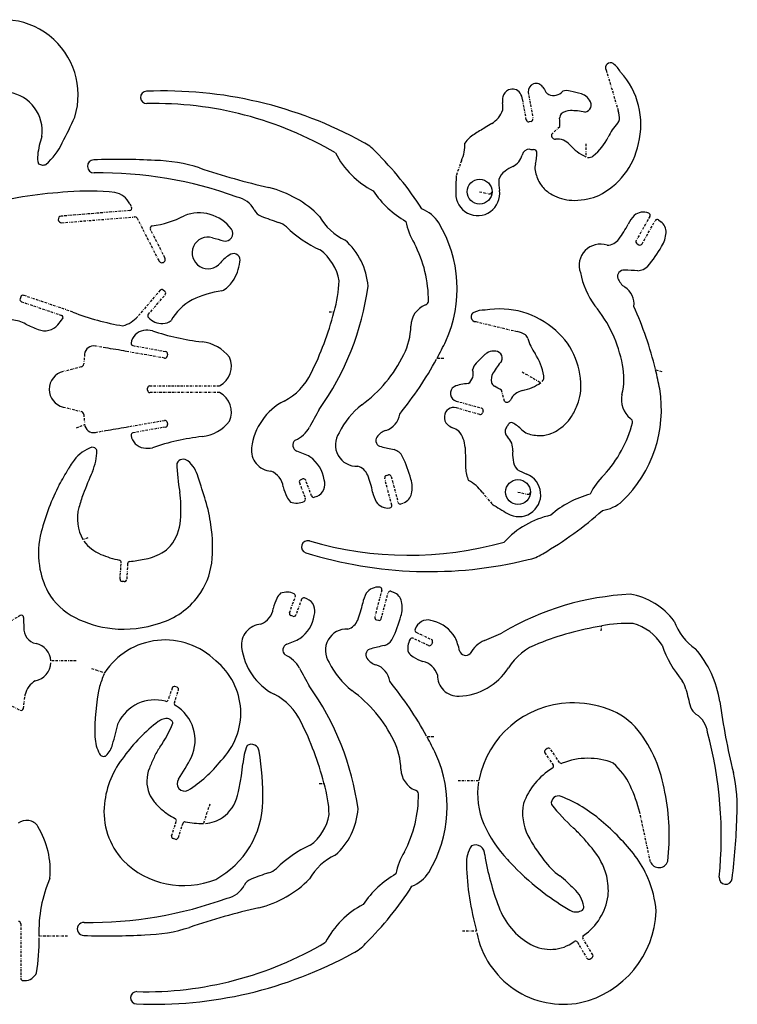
# Model space of a CAD drawing. Extents: x 0 to 243, y 0 to 201.
# Tile 2 of 2: x 96 to 243, y 0 to 201. Entities that reach past the tile are written whole.
import ezdxf

# ---------------------------------------------------------------- set-up
doc = ezdxf.new("R2010")
doc.units = 0
doc.linetypes.add('BORDER', pattern=[1.75, 0.5, -0.25, 0.5, -0.25, 0, -0.25])
doc.layers.add('GREEN', color=3, linetype='CONTINUOUS')

msp = doc.modelspace()

# ---------------------------------------------------------------- linework, layer by layer
at = {"layer": 'GREEN', "linetype": 'BORDER'}
for p, q in [((216.241, 191.097243), (218.707, 182.757243)), ((200.279, 186.589243), (201.268, 181.138243)), ((199.911, 180.889243), (199.157, 185.062243)), ((200.891, 180.595243), (200.459, 180.512243)), ((205.063, 177.904243), (206.733, 179.551243)), ((212.074, 176.027243), (212.074, 173.350243)), ((186.64, 172.540243), (185.582, 169.518243)), ((190.348, 166.211243), (192.331, 165.760243)), ((118.85, 163.718243), (119.2, 163.028243)), ((118.827, 162.361243), (104.806, 161.201243)), ((225.17, 161.146243), (222.373, 156.201243)), ((104.912, 159.858243), (119.881, 161.059243)), ((120.327, 160.806243), (124.775, 152.057243)), ((223.574, 155.525243), (226.26, 160.277243)), ((226.936, 160.419243), (227.442, 160.042243)), ((126.003, 152.678243), (123.032, 158.529243)), ((222.548, 155.576243), (222.944, 155.350243)), ((107.157, 141.596243), (97.129, 145.005243)), ((125.019, 146.044243), (120.46, 140.685243)), ((122.618, 141.090243), (126.068, 145.152243)), ((126.017, 145.801243), (125.667, 146.095243)), ((96.545, 144.720243), (96.398, 144.283243)), ((96.683, 143.703243), (104.871, 140.915243)), ((159.606, 141.651243), (160.595, 141.651243)), ((189.598, 139.632243), (198.053, 137.599243)), ((109.586, 132.971243), (109.411, 130.970243)), ((113.841, 134.250243), (111.803, 134.646243)), ((125.93, 132.175243), (118.114, 133.537243)), ((119.467, 134.719243), (126.169, 133.532243)), ((126.551, 132.994243), (126.472, 132.553243)), ((183.011, 132.120243), (181.649, 132.120243)), ((108.882, 130.354243), (105.188, 129.425243)), ((199.047, 129.360243), (202.883, 127.148243)), ((227.663, 129.392243), (226.348, 129.747243)), ((122.457, 125.584243), (122.457, 126.030243)), ((122.926, 126.494243), (137.2, 126.494243)), ((137.2, 125.119243), (122.926, 125.119243)), ((195.431, 123.353243), (194.838, 125.625243)), ((185.569, 123.389243), (190.744, 121.968243)), ((105.216, 122.152243), (108.882, 121.260243)), ((190.376, 120.643243), (185.605, 121.991243)), ((191.07, 121.393243), (190.955, 120.970243)), ((109.411, 120.639243), (109.554, 119.029243)), ((118.114, 118.076243), (125.93, 119.438243)), ((126.472, 119.056243), (126.551, 118.619243)), ((107.925, 117.888243), (109.586, 118.642243)), ((111.803, 116.968243), (113.841, 117.363243)), ((126.169, 118.076243), (119.467, 116.890243)), ((154.224, 107.455243), (153.792, 107.299243)), ((155.991, 103.968243), (154.813, 107.179243)), ((172.385, 102.096243), (170.959, 107.598243)), ((171.29, 108.154243), (171.736, 108.269243)), ((172.298, 107.943243), (173.664, 102.653243)), ((153.52, 106.705243), (154.721, 103.430243)), ((198.205, 104.764243), (200.187, 104.318243)), ((157.085, 103.881243), (156.584, 103.697243)), ((190.863, 104.718243), (192.952, 102.294243)), ((174.28, 102.340243), (174.864, 102.574243)), ((110.234, 95.408243), (109.241, 95.035243)), ((116.835, 86.985243), (117.075, 90.357243)), ((118.386, 90.122243), (118.202, 86.898243)), ((117.705, 86.461243), (117.268, 86.488243)), ((170.343, 84.717243), (168.921, 79.216243)), ((151.483, 80.103243), (152.683, 83.379243)), ((153.953, 82.840243), (152.775, 79.630243)), ((155.048, 82.932243), (154.546, 83.116243)), ((170.255, 78.871243), (171.626, 84.156243)), ((172.238, 84.469243), (172.827, 84.239243)), ((96.43, 79.505243), (92.828, 77.486243)), ((152.186, 79.354243), (151.754, 79.515243)), ((169.252, 78.654243), (169.699, 78.539243)), ((177.394, 77.182243), (177.169, 76.699243)), ((215.243, 76.400243), (215.331, 77.385243)), ((179.901, 73.383243), (176.746, 74.864243)), ((177.39, 76.088243), (180.49, 74.634243)), ((180.711, 74.022243), (180.513, 73.604243)), ((107.833, 70.241243), (102.704, 70.241243)), ((111.021, 68.686243), (113.689, 67.817243)), ((127.48, 64.693243), (126.693, 62.274243)), ((128.492, 64.854243), (128.069, 64.992243)), ((97.065, 60.475243), (97.442, 63.355243)), ((127.94, 61.653243), (128.791, 64.266243)), ((92.474, 62.237243), (96.388, 60.130243)), ((180.973, 54.688243), (179.612, 54.688243)), ((203.679, 51.432243), (205.39, 48.957243)), ((204.176, 52.329243), (203.798, 52.071243)), ((206.71, 49.472243), (204.815, 52.214243)), ((157.568, 45.162243), (158.553, 45.162243)), ((185.964, 45.810243), (190.215, 45.810243)), ((135.185, 40.962243), (133.892, 36.988243)), ((225.28, 29.163243), (223.128, 39.200243)), ((127.374, 34.467243), (128.326, 37.434243)), ((129.646, 36.992243), (128.685, 34.039243)), ((128.105, 33.745243), (127.668, 33.887243)), ((96.517, 16.490243), (96.517, 5.298243)), ((186.829, 15.009243), (189.732, 15.009243)), ((106.09, 13.937243), (100.248, 13.937243)), ((210.358, 12.695243), (212.299, 9.420243)), ((213.486, 10.124243), (211.485, 13.495243)), ((212.929, 9.259243), (213.325, 9.493243)), ((96.977, 4.838243), (97.318, 4.838243))]:
    msp.add_line(p, q, dxfattribs=at)
at = {"layer": 'GREEN', "linetype": 'CONTINUOUS'}
for centre, radius in [((190.348, 166.211243), 2.544197), ((198.205, 104.764243), 2.544)]:
    msp.add_circle(centre, radius, dxfattribs=at)
for centre, radius, start, end in [((92.891086, 186.010049), 15.377416, -17.210065, 190.517033), ((217.096941, 191.594168), 0.989732, 54.832162, 210.137767), ((214.920364, 188.494823), 4.777002, 26.6466, 54.902428), ((207.65003, 180.020286), 15.680902, -14.680698, 42.614551), ((201.902556, 186.729971), 1.629643, 32.694685, 184.953956), ((220.266487, 197.704348), 19.764503, -149.288274, -145.762115), ((92.978171, 178.671546), 7.93253, -8.527754, 81.41727), ((122.282195, 185.476062), 1.26122, 92.326351, 271.445036), ((125.77345, 102.296288), 84.514229, 61.189548, 92.402281), ((199.350746, 184.854003), 4.322241, 169.93685, 186.226142), ((197.255215, 184.981482), 2.249581, 115.775321, 163.79607), ((197.084315, 185.319505), 1.870887, 33.909597, 115.563732), ((195.861564, 184.499502), 3.343138, 9.690571, 33.881872), ((205.049669, 187.359487), 1.364327, -145.373497, -114.725959), ((205.498915, 188.34474), 2.447164, -114.631097, -40.382818), ((208.186354, 183.864407), 3.009649, 76.20501, 105.876892), ((204.251871, 164.062367), 23.19617, 72.642634, 78.430531), ((207.875997, 178.314763), 8.548448, 62.863848, 67.321031), ((210.570698, 183.547081), 2.663032, 30.889603, 63.113164), ((124.0324, 112.022516), 72.213175, 59.318753, 91.363551), ((189.12589, 183.542388), 5.987728, -5.983232, 8.092041), ((211.705457, 183.972964), 1.486525, -83.761244, 39.287178), ((20.329854, 220.63982), 95.643228, -27.68551, -24.182409), ((189.945614, 184.768023), 5.458377, -58.075632, -19.80916), ((208.017003, 181.259061), 1.293241, 138.662242, 181.099629), ((208.853347, 180.113388), 2.695537, 88.710655, 132.105351), ((208.604061, 165.797575), 17.013491, 78.943004, 88.956171), ((212.679031, 180.929444), 6.298989, 0.14371, 16.868339), ((219.126437, 130.683182), 55.916326, 119.58942, 122.338093), ((298.55926, 10.635492), 199.770917, 121.954288, 122.400221), ((200.377958, 180.981222), 0.47593, -168.856747, -80.19579), ((200.808, 181.055243), 0.467428, -79.771899, 10.228101), ((155.118648, 180.116754), 51.61745, -0.627735, 1.240518), ((227.218263, 172.218865), 11.775505, 137.301955, 154.128038), ((217.219401, 181.441628), 1.827311, -42.622233, -15.762341), ((120.675195, 171.120688), 20.85053, 162.198135, 172.779805), ((192.763326, 172.328825), 6.627655, 122.359578, 144.778587), ((205.82145, 177.743479), 0.775301, 168.032475, 274.182841), ((206.312793, 182.372598), 11.465346, -50.471819, -25.9404), ((92.614139, 182.175413), 13.771659, -48.940218, -25.704457), ((162.653317, 168.636245), 8.619902, 41.912033, 63.481416), ((179.382655, 175.840287), 7.972411, -24.452138, 2.235333), ((206.133739, 173.371432), 3.607886, 42.163984, 94.06472), ((216.742061, 182.99551), 10.715502, -137.767913, -115.825784), ((208.955835, 178.548146), 14.087117, -38.945557, -10.230128), ((104.038437, 173.207089), 4.083523, 172.483759, 198.235727), ((176.855344, 182.342765), 17.964031, -152.784936, -117.311304), ((120.082147, 124.944184), 69.605475, 32.827621, 45.270194), ((195.712062, 174.467163), 3.406329, -65.511887, -12.856119), ((200.502299, 173.375013), 1.506834, 85.519964, 167.184674), ((201.509552, 182.6496), 7.823096, -96.529137, -90.787729), ((201.384868, 174.133735), 0.693719, 13.293002, 88.584873), ((194.536412, 173.925566), 7.532566, -15.810705, 2.797812), ((212.699008, 174.638227), 1.435184, -100.315978, -50.598089), ((101.088898, 173.399867), 1.739422, -122.277965, -94.679274), ((101.118608, 172.783365), 1.130226, -98.733304, -61.37912), ((111.499244, 171.390499), 1.334545, 91.985791, 271.19172), ((116.407519, 30.736874), 142.073784, 86.948746, 91.998473), ((123.285852, 140.633865), 31.982696, 72.128134, 88.774282), ((200.025397, 164.989507), 7.006684, 114.462019, 129.548747), ((204.832262, 171.025196), 3.16403, 164.453087, 188.743232), ((112.670667, 88.147213), 81.917014, 69.9188, 90.799949), ((177.35965, 300.446756), 136.734539, -108.885806, -102.709055), ((291.849293, 164.750686), 106.374184, 177.431215, 179.396967), ((197.275392, 167.806374), 3.1009, 123.497573, 163.708671), ((209.323446, 171.939739), 7.745201, -169.620012, -149.194648), ((207.447886, 179.609016), 15.927231, -62.727944, -38.503855), ((207.284276, 168.319561), 12.990174, 178.426584, 188.233616), ((208.074196, 171.200079), 6.293409, -149.153983, -127.902863), ((112.174606, 68.405974), 97.928245, 93.503065, 103.273091), ((110.484597, 111.081588), 55.23678, 84.501884, 94.458142), ((114.862562, 161.680786), 4.477823, 27.065624, 78.216456), ((142.023365, 145.845177), 21.858066, 44.479954, 76.08997), ((184.846896, 177.057371), 19.429851, -146.669312, -119.456574), ((189.97767, 165.812785), 4.497037, 179.267919, 368.265017), ((192.431388, 166.213888), 0.46462, -102.477974, -0.326185), ((208.046121, 171.145896), 6.233419, -128.005191, -112.626359), ((209.68576, 173.39105), 8.960158, -116.784429, -89.493294), ((209.797925, 177.10365), 12.658544, -77.730477, -66.990223), ((139.89625, 160.27329), 4.89455, 26.801449, 79.39534), ((209.652064, 177.833199), 13.402432, -89.517191, -77.78395), ((104.860293, 160.529845), 0.67359, 94.623174, 274.402571), ((118.787142, 162.821327), 0.461807, -85.048707, 26.619086), ((120.780369, 178.777258), 19.75296, -82.4346, -62.324159), ((133.01398, 153.717626), 8.161559, 36.081374, 112.012159), ((146.658663, 163.692951), 2.683334, -153.131727, -111.023831), ((173.675991, 234.114752), 78.109895, -110.990499, -108.22513), ((167.561107, 166.687079), 11.375035, -150.930237, -114.317229), ((175.714067, 155.740961), 7.50291, 33.035557, 67.609944), ((227.497537, 156.161543), 7.591808, 136.947352, 153.33753), ((223.823892, 159.104047), 2.920608, 67.341932, 129.912002), ((224.767488, 161.373915), 0.46244, -29.493723, 66.889267), ((119.919998, 160.608376), 0.452551, 25.927076, 94.943511), ((123.448389, 158.736177), 0.464975, 98.33325, 206.426169), ((147.705236, 155.332262), 4.842947, 49.616264, 71.43669), ((188.159203, 162.468991), 13.076416, -169.737157, -148.472556), ((159.774221, 146.363497), 25.991215, -24.378623, 31.209264), ((201.388477, 169.269046), 21.622738, -36.164846, -26.656397), ((226.660249, 160.051903), 0.459322, 53.105488, 150.620564), ((225.899492, 157.960386), 2.591035, -2.989779, 53.464192), ((138.379958, 157.627146), 1.522428, -104.802351, 36.104111), ((167.77166, 176.293507), 24.184926, -134.42439, -114.534722), ((222.769432, 158.105244), 5.72442, -32.895738, -2.803655), ((134.828592, 153.682602), 3.240227, 73.552853, 321.516478), ((157.899636, 230.826916), 77.280092, -106.658506, -104.928688), ((153.58443, 145.846991), 14.002207, 4.145659, 48.42113), ((154.613115, 143.894826), 25.288304, -0.32985, 27.652284), ((215.058437, 151.118366), 4.355539, 71.894463, 199.628637), ((216.333442, 158.402429), 3.145167, -88.568752, -37.008603), ((222.773, 155.976243), 0.458939, 150.642246, 240.642246), ((223.169958, 155.758295), 0.466437, -118.975336, -29.976442), ((142.484193, 147.608638), 6.53225, 117.548815, 141.598746), ((140.075176, 152.242898), 1.309277, -17.911029, 117.876551), ((151.933496, 146.332536), 9.846055, 9.692627, 53.941443), ((205.188489, 167.822463), 25.801407, -40.694623, -29.809195), ((125.389718, 152.366324), 0.688047, -153.306678, 26.958155), ((132.709849, 152.743026), 8.658345, -34.352726, -5.98496), ((228.114157, 153.170781), 17.514604, -168.420913, -144.069876), ((219.820803, 148.890213), 1.255483, 82.254876, 199.591098), ((219.912943, 103.200801), 46.933505, 86.590704, 89.90593), ((222.641032, 152.871233), 2.820694, -88.720855, -41.579855), ((134.890706, 151.23593), 6.007457, -62.603609, -34.22301), ((136.880715, 148.812332), 24.77193, -16.802932, -1.901784), ((221.930695, 149.666163), 3.503492, -160.023402, -122.098923), ((96.982199, 144.565212), 0.463873, 71.550557, 160.475463), ((125.368434, 145.746577), 0.459031, 49.426228, 139.573999), ((125.718, 145.451243), 0.460327, -40.506792, 49.493208), ((140.443113, 125.362182), 20.728427, 97.730097, 115.320353), ((111.325962, 154.597521), 56.754061, -35.481435, -7.83655), ((217.916126, 143.27928), 4.040318, -7.910274, 57.801942), ((96.830986, 144.135982), 0.457343, 161.216563, 251.120531), ((136.994316, 134.277075), 11.216571, 118.874006, 150.271646), ((181.089914, 138.614111), 4.791445, 112.36167, 178.551354), ((178.935271, 143.981467), 0.993258, -70.48943, -13.520957), ((125.351597, 187.778146), 49.636796, -111.503288, -99.173816), ((122.951633, 140.791623), 0.447755, 138.169705, 223.529222), ((100.821729, 156.854757), 61.669708, -26.734472, -14.399886), ((189.598445, 140.62404), 0.991797, 114.954969, 269.974288), ((191.190657, 137.150458), 4.812898, 86.672656, 114.693522), ((194.492582, 125.247456), 16.978991, 47.702993, 100.254391), ((193.081965, 125.81014), 26.95471, 10.608104, 39.328862), ((152.746087, 111.844912), 75.751072, 13.798572, 24.055977), ((93.858675, 132.101673), 7.958772, 62.236942, 83.497346), ((106.658245, 156.356169), 19.46585, -117.84537, -109.757532), ((101.44953, 141.278379), 3.520304, -112.929962, -40.283769), ((28.666009, 199.731965), 96.869333, -38.823553, -37.921234), ((104.730231, 140.48427), 0.45338, -39.11499, 71.911375), ((115.762258, 144.775444), 6.228847, -74.393487, -41.045238), ((125.45559, 143.089962), 3.846545, -137.337532, -87.803735), ((125.50749, 142.106971), 2.862322, -88.087804, -52.39803), ((122.113371, 134.7984), 3.062338, 98.854469, 171.458377), ((122.401763, 133.055267), 4.829117, 77.463233, 99.051926), ((139.239971, 184.316481), 49.152503, -108.738203, -96.574797), ((163.078005, 138.92486), 13.223354, -27.181729, -0.821624), ((196.657567, 131.582353), 6.176584, 59.848412, 76.942831), ((196.75146, 127.008286), 14.164733, 21.094355, 49.668513), ((119.55682, 135.187129), 0.476429, 172.023334, 259.133177), ((132.679319, 127.240782), 8.299037, 38.00056, 83.547228), ((116.587704, 167.63691), 74.12426, -28.629927, -25.577401), ((198.504929, 135.685599), 1.762658, 16.840052, 44.599444), ((211.457341, 139.707888), 11.799981, -162.686637, -145.893456), ((111.449384, 132.809593), 1.870382, 79.102005, 175.041948), ((103.752959, 60.632223), 74.305999, 78.856383, 82.197229), ((126.081855, 133.06575), 0.474563, -8.666294, 79.41863), ((196.288533, 126.28214), 8.204815, 122.807623, 127.445079), ((193.296451, 130.926352), 2.680212, 90.886156, 122.839651), ((193.503721, 132.14383), 1.483413, -23.79843, 99.652253), ((192.286542, 126.722673), 11.354615, 9.359423, 34.116635), ((108.723629, 131.02539), 0.68958, -76.722772, -4.586969), ((126.010737, 132.637053), 0.468815, -99.916694, -10.298159), ((135.043536, 130.513787), 4.561477, -61.786675, 23.74089), ((150.495255, 144.56181), 27.001497, -54.296712, -25.624955), ((115.477824, 168.246082), 75.392485, -39.067322, -28.758583), ((191.820813, 129.047659), 2.993335, 136.126568, 165.952055), ((205.897279, 116.884195), 21.593374, 132.532422, 138.74807), ((207.591901, 120.439967), 16.893875, 138.901526, 148.986992), ((196.039768, 126.405974), 15.048617, -3.393334, 22.258767), ((106.101758, 125.792207), 3.746185, 104.117842, 256.323316), ((144.925316, 134.178861), 12.086867, -63.253165, -24.783066), ((186.61484, 128.951369), 2.444803, -54.77429, 19.668708), ((195.430712, 127.740956), 2.709428, 148.806669, 192.051694), ((206.569906, 127.995655), 13.29917, -14.142358, 12.05081), ((154.214326, 112.255203), 74.224244, 10.58303, 13.630812), ((188.139225, 119.42448), 7.530629, 90.869101, 113.619474), ((194.004675, 127.58795), 1.291398, -161.362352, -118.979362), ((196.880622, 135.988249), 10.685235, -77.853085, -55.823436), ((202.07501, 128.334137), 1.434389, -40.360054, 9.433727), ((122.917573, 126.033733), 0.460587, 88.951706, 180.434198), ((122.926012, 125.588272), 0.469029, -179.507767, -90.00148), ((135.039598, 121.098341), 4.564536, -23.70539, 61.751175), ((185.988024, 124.954599), 1.620469, 122.305109, 255.014077), ((166.993624, 78.550022), 54.693562, 59.396242, 61.156296), ((199.882038, 122.030958), 3.591126, 102.10443, 154.158969), ((198.027283, 127.180274), 13.140631, -17.626076, -7.279437), ((201.531966, 121.655562), 25.990837, -46.213274, 9.370288), ((156.163994, 112.277559), 12.530322, 117.567733, 172.817429), ((195.947631, 123.940615), 0.782249, -131.333683, -26.118772), ((197.84609, 127.263235), 13.338461, -29.528727, -17.730028), ((224.1326, 123.625054), 4.799398, 166.490278, 232.621614), ((108.712486, 120.580027), 0.701019, 4.845583, 76.006575), ((586.903706, -116.051818), 490.771821, 151.029874, 151.512488), ((177.288336, 109.041656), 17.508976, 129.069851, 153.41909), ((185.081896, 120.127865), 1.93541, 74.319045, 174.949615), ((190.502443, 121.095459), 0.469561, -105.621322, -15.466036), ((190.62109, 121.518645), 0.466096, -15.607573, 74.710276), ((126.006359, 118.971077), 0.473365, 10.364822, 99.283042), ((132.689128, 124.355173), 8.280519, -83.601031, -37.946756), ((169.990768, 121.2456), 4.054986, -72.738754, -7.287343), ((185.37297, 120.127289), 2.225545, 175.594527, 224.109353), ((196.849316, 118.302391), 0.675907, 72.283454, 149.322494), ((193.539311, 112.129574), 7.669879, 44.455817, 62.717636), ((201.633248, 125.121567), 8.98768, -56.773869, -29.548201), ((197.163154, 125.386154), 25.315915, -42.640527, -14.694844), ((220.661586, 118.993274), 0.98984, -1.680691, 55.727075), ((111.45389, 118.810958), 1.875494, -174.838829, -79.272212), ((103.035897, 195.278608), 78.661009, -82.104724, -78.948889), ((119.552742, 116.425903), 0.47219, 100.461967, 187.870636), ((126.092534, 118.535905), 0.465979, -80.555185, 10.302483), ((150.05338, 121.102152), 6.300274, -65.740235, -29.181874), ((165.211565, 114.401311), 4.353493, 145.354762, 273.11322), ((172.255734, 113.996784), 3.539457, 107.455863, 144.954343), ((186.728483, 122.124497), 4.615082, -129.789084, -114.50873), ((182.366796, 111.917745), 6.48682, 54.843323, 67.83607), ((181.93345, 113.701918), 5.455498, 1.883682, 40.172947), ((197.075476, 117.139487), 1.509745, 145.517177, 227.060526), ((188.827307, 123.153972), 8.69911, -36.379647, -31.202732), ((201.246724, 119.689445), 3.126225, -135.576988, -110.968294), ((202.617814, 122.883033), 6.587962, -67.781354, -53.266868), ((122.123592, 116.825069), 3.073788, -171.321065, -99.014062), ((139.336158, 66.868669), 49.589057, 96.628536, 108.684464), ((153.427609, 114.351785), 1.27677, 127.974469, 250.908188), ((170.390291, 115.315329), 1.255108, 145.332966, 262.75473), ((193.744081, 113.5386), 3.395832, -5.548832, 47.299927), ((202.746858, 124.1393), 7.820577, -109.564487, -89.339578), ((202.754488, 122.505417), 6.186724, -89.23583, -67.630705), ((113.697435, 106.595881), 7.817822, 109.412889, 142.912958), ((110.982138, 112.680414), 1.294116, 58.619979, 84.818994), ((101.29961, 113.247013), 10.779674, -23.728469, 0.41581), ((111.052204, 112.805525), 1.150832, 26.846469, 58.354654), ((122.399093, 118.64597), 4.915383, -98.86027, -77.654889), ((147.982808, 113.320631), 4.282935, 172.977721, 266.173709), ((147.161767, 96.239729), 17.888494, 61.639928, 70.917633), ((182.722832, 161.328565), 48.881182, -104.805264, -101.62023), ((172.076492, 110.732744), 2.831992, 26.67806, 73.580618), ((397.144537, 121.061308), 209.881388, -178.039523, -177.614715), ((204.100823, 112.531802), 7.009732, 174.445901, 189.538286), ((125.320279, 97.843198), 22.367725, 142.981357, 146.602936), ((129.770362, 109.995682), 1.484043, 49.863104, 153.957081), ((126.733929, 106.35994), 6.220965, 13.301622, 50.068352), ((151.630951, 106.269514), 6.989208, 8.240304, 54.807586), ((151.324183, 100.809257), 25.834421, 14.813059, 25.679461), ((242.107851, 111.918996), 54.664368, 179.573145, 182.389139), ((200.300413, 111.572527), 3.11898, -176.281414, -136.33972), ((55.998263, 136.52718), 57.068763, -32.030905, -28.280971), ((113.477764, 105.702312), 8.154851, 146.903769, 152.337979), ((198.625505, 70.504615), 95.518221, 156.292603, 159.261945), ((178.17351, 112.75543), 49.78117, -177.57285, -170.783543), ((146.251662, 105.351817), 3.968019, 7.01231, 68.638765), ((164.569049, 107.057334), 3.123142, 21.643486, 73.654336), ((194.09759, 109.908815), 6.612046, -177.672086, -155.227342), ((204.954836, 120.738569), 13.262232, -121.405495, -111.817076), ((38.701865, 74.761783), 99.715325, 16.463315, 19.343907), ((153.945955, 106.869469), 0.456517, 109.708688, 201.084045), ((154.380536, 107.022819), 0.459884, 19.885217, 109.900068), ((156.062608, 106.333159), 2.656535, -67.364987, 20.678465), ((146.557382, 100.150349), 22.413546, 11.902944, 21.072846), ((171.39623, 107.714476), 0.452416, 103.580148, 194.887167), ((171.850422, 107.819074), 0.464483, 15.505286, 104.261145), ((170.81368, 105.653245), 5.762015, -12.132309, 17.795581), ((184.419914, 100.140133), 7.903952, 35.395549, 62.300022), ((198.361855, 104.24636), 4.498977, -120.758282, 68.290915), ((224.790308, 98.743929), 13.084364, 133.485673, 154.740638), ((147.899887, 84.176368), 48.802878, 153.096368, 165.218959), ((111.898285, 102.020569), 17.357818, 0.645907, 9.154812), ((159.814735, 108.240751), 9.920543, -165.973143, -153.338654), ((175.820888, 106.277855), 7.48468, -168.40306, -151.793737), ((200.28838, 104.76758), 0.460632, -102.714279, -0.415089), ((140.427026, 92.790775), 33.199862, 159.666411, 164.614246), ((100.10892, 92.919961), 35.679823, 8.255663, 16.445852), ((153.602978, 104.900126), 2.877093, -157.287136, -131.196498), ((152.948538, 106.097158), 3.583491, -110.253932, -64.593336), ((154.290696, 103.274206), 0.457722, -64.74248, 19.931662), ((156.42854, 104.141366), 0.470546, -158.412566, -70.708076), ((171.608232, 104.409641), 2.909757, -144.989661, -82.282096), ((173.905658, 104.991112), 2.599938, -68.370583, -12.187328), ((217.795542, 85.533249), 19.406847, 104.437359, 131.686234), ((214.498231, 108.470494), 7.503661, -82.605154, -48.022193), ((116.719597, 99.307775), 8.61301, 164.570807, 209.739383), ((-85.495335, 101.29902), 214.752294, -0.426823, 0.244715), ((171.937584, 101.983532), 0.461395, -82.350637, 14.139474), ((174.109922, 102.76818), 0.460496, -165.546494, -68.325291), ((254.164413, 198.242389), 113.811275, -122.536813, -120.698754), ((168.450341, 152.967766), 70.056365, -60.209924, -47.849268), ((119.685308, 99.76213), 9.565898, -34.222127, -0.376673), ((208.695711, 82.508557), 17.926526, 102.260146, 137.812646), ((105.242086, 93.531724), 30.512291, -6.198438, 8.502877), ((117.14583, 92.284547), 16.997934, 165.197749, 188.622201), ((115.962551, 99.463019), 8.045628, -143.897165, -112.358418), ((155.194708, 93.572089), 1.262364, 73.463982, 252.63757), ((175.89229, 164.000752), 72.144632, -106.37423, -74.301369), ((122.345419, 97.745768), 6.234693, -60.558363, -32.648608), ((121.361466, 112.46317), 22.122252, -112.482189, -102.135049), ((116.62509, 90.392227), 0.451268, -4.446318, 79.025318), ((102.288513, 205.48114), 116.108196, -81.833852, -80.351816), ((120.075096, 101.288894), 10.408963, -80.751447, -71.081035), ((119.705474, 102.474291), 11.650217, -71.251626, -60.682434), ((180.089333, 173.071579), 84.568494, -107.387152, -76.194243), ((198.563958, 99.368323), 8.593137, -78.548674, -56.90547), ((117.733277, 92.389558), 17.594493, -171.326493, -152.774701), ((118.845343, 90.094589), 0.460175, 98.037586, 176.554756), ((121.419911, 92.071491), 14.274429, -36.933098, -7.382858), ((117.293027, 86.947168), 0.459607, 175.247989, 266.878554), ((117.736576, 86.92645), 0.466278, -93.883038, -3.468203), ((169.568977, 82.399271), 2.915448, 82.272367, 144.958265), ((169.902676, 84.835945), 0.456043, -15.087029, 82.652213), ((113.564846, 90.930072), 13.234192, -150.136219, -116.460235), ((120.417778, 92.766962), 15.493437, -72.990798, -36.762071), ((157.850648, 78.536563), 10.001035, 153.36395, 165.87473), ((151.570598, 81.903253), 2.884637, 131.213689, 157.218356), ((150.919756, 80.750312), 3.550178, 64.484747, 110.611305), ((152.242395, 83.53505), 0.467342, -19.474647, 63.763019), ((154.390413, 82.675485), 0.467413, 70.556979, 159.360385), ((154.023867, 80.48031), 2.657221, -20.672475, 67.330498), ((173.992038, 80.476655), 7.701432, 152.160106, 168.286058), ((172.070064, 84.042791), 0.458327, 68.505508, 165.66834), ((171.873275, 81.828801), 2.592262, 11.988261, 68.413072), ((223.917705, 27.267057), 56.664195, 92.828015, 120.514614), ((218.907735, 70.05063), 13.987981, 36.562408, 80.891899), ((144.207198, 81.464335), 3.974761, -68.654112, -7.039079), ((144.669784, 86.606971), 22.254806, -21.089153, -11.841318), ((168.798304, 81.158083), 5.73951, -17.834593, 12.161793), ((96.652032, 79.098659), 0.463259, -2.030829, 118.638655), ((110.682052, 78.501043), 13.579496, 177.547001, 185.920908), ((117.728056, 99.249676), 22.537305, -116.511251, -96.363795), ((151.904239, 79.940935), 0.451426, 158.927824, 250.560649), ((152.342536, 79.786667), 0.459884, -109.900068, -19.885217), ((149.598472, 80.539731), 6.983137, -54.81785, -8.21236), ((162.526414, 79.764388), 3.132351, -73.615369, -21.837253), ((169.368775, 79.101494), 0.462244, 165.626432, 255.367014), ((169.815298, 78.976045), 0.452019, -104.909058, -13.406208), ((149.007528, 86.093256), 26.126323, -25.600489, -14.843453), ((179.749933, 75.948191), 2.659569, 64.378379, 152.354189), ((100.304361, 76.853366), 3.139084, 175.489254, 257.968119), ((117.590275, 99.489718), 22.761183, -95.952123, -71.134636), ((145.935978, 73.496333), 4.275219, 93.781772, 187.149522), ((163.173994, 72.408384), 4.357255, 86.895119, 214.614385), ((177.590268, 76.506148), 0.463414, 155.374948, 244.395382), ((179.28002, 71.51672), 7.019026, 30.254921, 76.655918), ((225.359347, 16.23847), 61.958527, 99.443974, 111.722279), ((220.395322, 53.147659), 24.761015, 86.891585, 101.801873), ((219.243271, 68.346657), 9.846851, 31.075266, 75.323987), ((240.836117, 82.106076), 11.322643, -160.804319, -124.009618), ((126.037551, 59.781086), 14.733178, 45.282434, 146.944833), ((145.097179, 90.641588), 17.961291, -70.908219, -61.665269), ((170.048512, 76.067802), 2.819475, -73.802558, -26.625312), ((179.21869, 72.879415), 3.558876, 149.508194, 195.485033), ((176.552155, 74.43243), 0.473327, 65.824194, 147.715831), ((180.303057, 74.220833), 0.453713, -25.957249, 65.667678), ((169.179419, 68.040794), 17.619188, 14.04351, 23.45325), ((45.614855, 411.771717), 367.486483, -66.6342, -65.989601), ((98.846556, 70.002876), 3.864802, 3.536034, 78.001416), ((154.107323, 74.523762), 12.510903, -172.839292, -117.517715), ((151.389609, 72.461701), 1.27677, 109.091812, 232.025531), ((168.352696, 71.493611), 1.2557, 97.260494, 214.673566), ((180.402581, 26.744716), 47.587245, 101.59857, 104.86554), ((180.09959, 73.791185), 0.453713, -115.957249, -24.332322), ((193.93736, 68.677782), 6.296159, 114.164283, 150.74975), ((206.503026, 62.439615), 12.066547, 109.737578, 148.260925), ((250.535412, 81.543674), 24.255947, -160.455816, -140.626158), ((217.93044, 58.530678), 21.817275, 8.900547, 40.570416), ((148.01538, 65.711333), 6.300274, 29.181874, 65.740235), ((170.211241, 72.805338), 3.530487, -144.978377, -107.391181), ((178.149754, 73.664559), 2.929929, -143.68157, -118.027382), ((181.991562, 79.537225), 9.939204, -121.671493, -109.083386), ((187.510076, 72.622982), 1.275508, -166.084899, -42.929076), ((98.835268, 70.009705), 3.876135, -80.365307, -2.01755), ((127.799756, 59.565652), 13.718363, -45.118621, 51.155692), ((396.789411, 199.255774), 276.052593, -151.794426, -150.936007), ((175.336044, 77.85707), 17.629179, -153.290169, -129.111509), ((167.950964, 65.561173), 4.058113, 7.320317, 72.725794), ((177.902142, 66.244064), 3.989581, 16.471194, 77.847588), ((185.687746, 75.527128), 12.52187, -87.829459, -32.564529), ((137.344806, 57.4577), 25.823434, 156.870927, 163.035955), ((185.997861, 67.281967), 4.27088, 178.748567, 272.202541), ((101.745826, 62.405513), 4.407369, 120.876667, 167.555909), ((153.074291, 56.111903), 41.393092, 167.611648, 181.983465), ((127.926186, 64.543937), 0.470504, 72.329978, 161.498372), ((128.344466, 64.4092), 0.46886, -17.75236, 71.659342), ((109.429379, 32.253927), 56.609918, 7.818867, 35.532043), ((113.874059, 18.88387), 74.854154, 28.70493, 39.085867), ((227.827125, 63.349945), 4.851812, 13.544512, 35.338228), ((306.177902, 81.759623), 75.632805, -166.798005, -163.94234), ((142.911694, 52.667738), 12.046327, 24.698646, 63.285826), ((148.46619, 42.256788), 26.992132, 25.622455, 54.30578), ((96.604055, 60.543018), 0.465901, -117.628517, -8.364593), ((123.938909, 54.010155), 8.256673, 74.596535, 154.964262), ((126.249849, 62.422398), 0.467261, -104.608511, -18.485893), ((128.375178, 61.509715), 0.458236, 161.746712, 239.412055), ((123.937286, 54.020951), 8.246732, -24.973086, 59.345212), ((209.403177, 42.100725), 19.543456, 91.827286, 169.05838), ((209.51787, 40.72117), 20.926086, 70.096162, 92.020713), ((236.069683, 61.579083), 2.677911, -163.961979, -121.763311), ((375.009546, 80.253365), 136.760811, -172.29025, -166.114958), ((126.319511, 56.274504), 2.177085, 77.654098, 107.551027), ((211.875473, 47.193432), 14.03782, 39.044783, 70.150604), ((232.088419, 55.14867), 4.885201, 5.515867, 58.237309), ((-313.022873, 168.294617), 443.540671, -15.048097, -14.464866), ((146.658034, 29.302692), 36.050122, 127.640585, 143.590664), ((127.475031, 53.3666), 5.302844, 109.981052, 122.292897), ((105.876755, 66.122551), 23.405286, -35.307155, -21.642785), ((126.199884, 56.795908), 1.708643, 46.594053, 69.974098), ((126.82979, 57.446214), 0.803418, 3.141495, 47.361598), ((98.392395, 29.789538), 62.090859, 14.461302, 26.713535), ((119.531683, 54.969117), 7.83105, -177.878656, -151.35654), ((112.368692, 18.01785), 76.592298, 25.655549, 28.605354), ((200.830871, 39.067918), 27.741675, 8.907108, 37.709244), ((157.884119, 34.309605), 81.887909, -5.805678, 15.082947), ((109.857006, 54.744403), 5.6827, -43.104423, -16.417852), ((134.700429, 45.703042), 11.918368, 144.670066, 156.422589), ((155.843868, 47.858227), 13.974209, 158.792969, 174.542642), ((143.69911, 51.607806), 1.576087, 5.477211, 124.077787), ((160.933001, 47.87536), 13.325543, 0.872367, 27.020329), ((204.438, 51.952243), 0.4591, 34.797763, 124.797763), ((113.499966, 51.675466), 0.958661, -151.310069, -58.139366), ((132.282079, 38.975513), 18.754023, 141.304249, 173.792909), ((165.787951, 30.898862), 46.346078, 155.020893, 157.929536), ((93.209842, 69.832731), 42.798598, -33.751386, -26.794843), ((87.404721, 42.291915), 58.632504, -0.764851, 9.291178), ((157.754978, 40.454459), 25.972699, -31.242966, 24.38873), ((204.065185, 51.690905), 0.464806, 125.087793, 213.813686), ((116.767995, 66.059968), 26.304077, -57.899856, -38.056185), ((88.961051, 54.224395), 53.210903, -8.085502, -5.431976), ((205.007149, 48.694066), 0.464583, -58.194738, 34.505204), ((207.091729, 49.740824), 0.466747, -144.870162, -68.604492), ((212.50266, 36.328699), 13.995755, 68.262741, 111.990099), ((207.92129, 38.362423), 14.684028, 25.894837, 48.318557), ((129.399674, 45.644728), 7.08354, 157.869309, 201.1211), ((103.991887, 52.141544), 38.036566, -12.589012, -8.163759), ((179.062034, 48.211913), 4.806893, -178.406509, -112.41637), ((212.51851, 36.302208), 14.026084, 121.202959, 160.135431), ((211.144955, 40.309525), 31.905711, -3.786982, 12.90325), ((130.050719, 45.155843), 1.544006, 144.418313, 296.763551), ((134.546387, 37.933248), 25.071415, 2.034335, 16.758369), ((205.00214, 42.963012), 15.061589, 170.525642, 203.890401), ((192.538896, 31.388203), 31.570892, 14.326335, 25.08935), ((131.893805, 47.552304), 10.135827, -153.89425, -142.821652), ((133.435364, 44.455135), 7.612908, -55.03627, -13.49763), ((92.723729, 54.618218), 49.573643, -13.936908, -12.544132), ((152.559561, 42.924523), 25.304803, -27.6477, 0.307301), ((176.885207, 42.821134), 1.007576, 13.7279, 70.049494), ((206.485967, 41.156276), 1.464934, 68.284052, 192.178255), ((196.299253, 15.553643), 29.019679, 49.284214, 68.302518), ((185.026587, 34.454579), 44.120183, -6.749431, 11.649147), ((128.281633, 39.406468), 14.730434, 173.776927, 222.676925), ((131.409517, 47.169713), 9.518776, -142.894954, -129.428511), ((127.612498, 41.754007), 18.421128, -61.525836, -0.76132), ((209.313882, 39.127849), 10.17364, 169.004752, 206.973901), ((238.322831, 67.583261), 42.680555, -141.2134, -132.349539), ((136.084847, 52.858557), 16.882311, -129.422529, -118.208079), ((149.889374, 40.483651), 9.85353, -53.957825, -9.701138), ((151.54293, 40.965164), 14.006527, -48.417669, -4.134821), ((97.73327, 34.879213), 2.750885, 33.318225, 128.761401), ((84.944997, 27.300668), 17.613575, -4.945475, 31.068003), ((127.892807, 37.577368), 0.456225, -18.283276, 62.282854), ((130.077253, 36.854652), 0.452671, 79.853286, 162.304793), ((133.910925, 59.726922), 22.738687, -99.50245, -90.047685), ((133.741434, 44.31789), 7.327061, -85.722017, -56.382794), ((214.905195, 47.377567), 25.904025, -156.052753, -136.761155), ((183.49779, -0.039182), 49.19105, 38.126325, 49.829778), ((99.048634, 43.226147), 144.020018, -6.980873, -1.999076), ((127.811, 34.324243), 0.459802, 161.880293, 251.880293), ((224.815672, 46.998181), 27.558907, -153.061919, -140.593384), ((193.551062, 18.441436), 23.798244, 40.878105, 47.688859), ((128.248, 34.182243), 0.459802, -108.119707, -18.119707), ((165.742397, 10.492472), 24.210689, 114.540025, 134.393592), ((194.27534, 28.829562), 6.636234, 147.202277, 181.963008), ((189.488078, 30.682105), 1.913334, -3.891785, 114.422066), ((2.75526, -147.93179), 276.944475, 40.493466, 41.070244), ((165.494522, 20.148919), 11.339114, 114.24077, 150.95948), ((186.180349, 24.323999), 13.137555, 148.531245, 169.712322), ((247.983467, 40.160115), 57.396337, -170.363594, -159.397386), ((202.311634, 22.457738), 14.541471, 15.085253, 40.518528), ((205.839787, 17.873775), 20.558424, 22.956566, 37.297554), ((129.833523, 41.772217), 17.488529, -135.07077, -67.964099), ((246.112327, 30.630908), 58.50451, -178.01285, -164.513197), ((272.388728, 100.814773), 104.388682, -137.00779, -135.980877), ((235.599421, 65.241002), 53.213046, -135.998696, -127.021588), ((214.628013, 37.391875), 13.622557, -144.613715, -125.439858), ((227.041252, 29.86288), 1.895125, -158.335126, -18.254843), ((172.674191, -50.323699), 81.305739, 108.252357, 110.91233), ((145.682246, 31.459732), 4.816853, -71.520762, -49.586624), ((182.808896, 9.752115), 19.429851, 119.456574, 146.669312), ((173.660128, 31.083263), 7.51739, -67.556985, -33.05233), ((199.805626, 16.575163), 11.932065, 44.883558, 54.533093), ((203.44372, 23.307894), 13.237601, -4.947509, 12.807005), ((127.644667, 14.879962), 27.412882, 156.565122, 181.97077), ((137.865452, 26.52916), 4.8854, -79.520821, -26.776347), ((144.587682, 23.167078), 2.630803, 110.810843, 153.808489), ((139.999235, 40.929651), 21.821092, -76.103445, -44.43305), ((231.987122, 48.683484), 33.527737, -135.046983, -131.776616), ((204.083681, 17.129467), 22.465753, 4.90978, 22.957636), ((240.677587, 25.883712), 1.333227, 173.862972, 353.043747), ((117.79671, 62.045766), 69.905701, -45.227322, -32.840993), ((237.285609, 67.421587), 55.969335, -127.05568, -120.617722), ((205.407288, 18.943338), 6.359157, 9.567075, 48.150097), ((204.931646, 23.856495), 11.821812, -55.556401, -8.220171), ((110.619995, 98.691186), 81.946803, -90.793594, -69.920703), ((174.829946, 4.457266), 17.978216, 117.333163, 152.777883), ((174.924936, -112.362821), 135.404079, 102.663941, 108.900982), ((207.746536, 24.808134), 14.332256, -160.24243, -118.76314), ((210.081155, 21.453603), 2.554563, -120.620231, -65.167172), ((206.518655, 19.789135), 19.961951, -76.994453, -2.115546), ((210.771701, 19.958047), 0.907281, -65.079022, 2.665708), ((96.057, 16.490243), 0.46, 0, 90), ((109.415154, 15.419157), 1.334914, 87.00078, 270.036305), ((114.337717, 153.518596), 139.521189, -92.021572, -86.879789), ((121.247852, 46.179621), 31.982696, -88.774282, -72.128134), ((207.547109, 18.086779), 18.082411, -169.015334, -78.956083), ((211.879403, 13.729983), 0.458973, 124.718005, 210.760221), ((61.810721, 12.672602), 38.462156, -9.284494, 1.362638), ((121.993632, 74.792558), 72.219744, -91.362818, -59.320214), ((160.667297, 18.121974), 8.545049, -63.657823, -41.864602), ((204.812793, 19.465336), 8.236984, -118.757108, -53.684427), ((209.962723, 12.451929), 0.464161, 31.614538, 125.831682), ((123.711848, 84.565637), 84.565637, -92.384815, -61.194321), ((213.09, 9.889243), 0.460479, -59.313651, 30.686349), ((212.694435, 9.654489), 0.459609, -149.358548, -59.312323), ((97.320544, 7.492808), 2.654566, -90.054904, -22.726951), ((96.977, 5.298243), 0.46, 180, 270), ((120.243675, 1.332941), 1.260717, 88.530755, 267.696363)]:
    msp.add_arc(centre, radius, start, end, dxfattribs=at)

doc.saveas('drawing.dxf')
